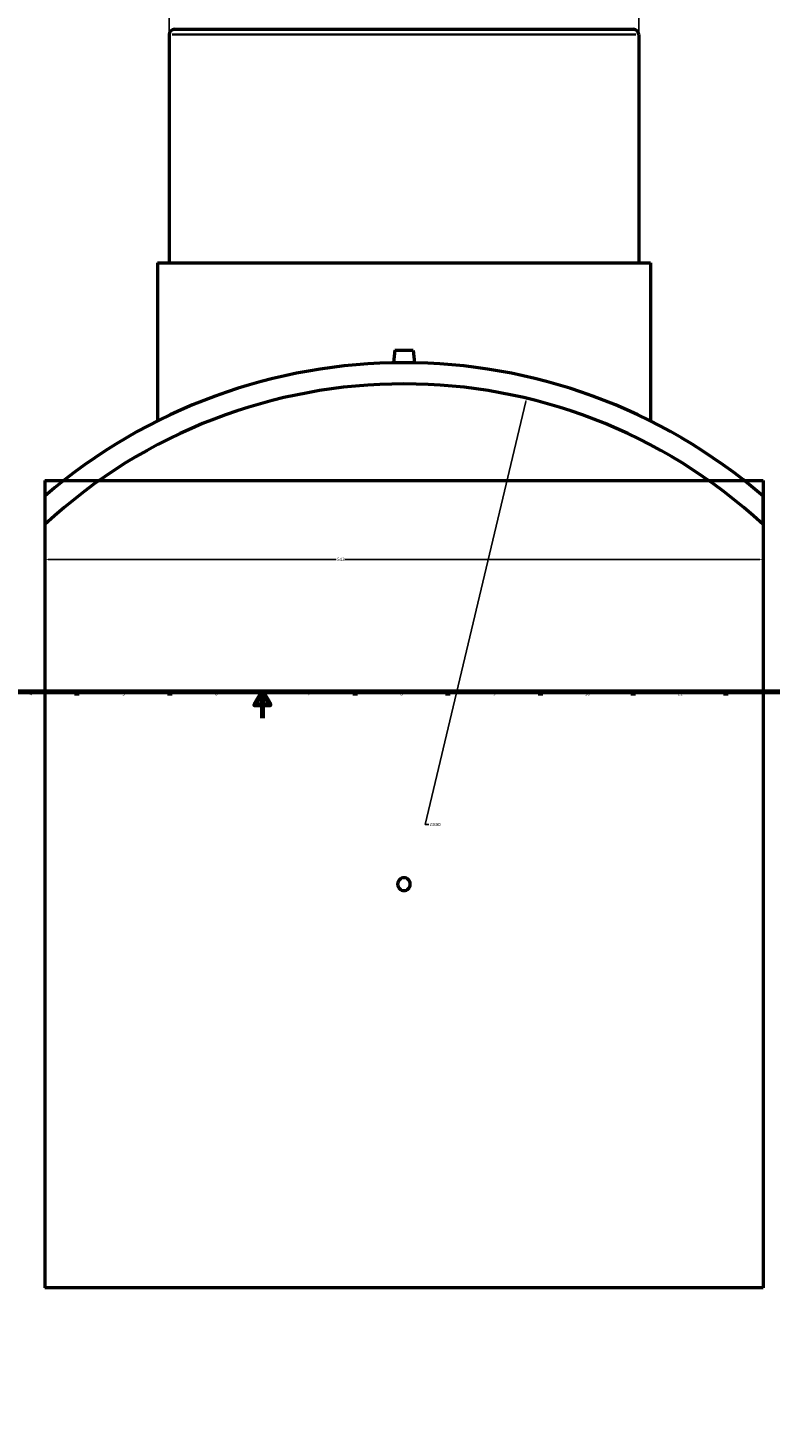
# Model space of a CAD drawing. Header units: millimetres. Extents: x -379 to 1600, y -536 to 1147.
# Tile 2 of 5: x 243 to 804, y -536 to 522. Entities that reach past the tile are written whole.
import ezdxf

# ---------------------------------------------------------------- set-up
doc = ezdxf.new("R2010")
doc.units = ezdxf.units.MM
for name, color, linetype, lineweight in [('Border (ANSI)', 7, 'Continuous', 70), ('Dimension (ANSI)', 7, 'Continuous', 25), ('Visible (ANSI)', 7, 'Continuous', 50), ('Visible Narrow (ANSI)', 7, 'Continuous', 35)]:
    doc.layers.add(name, color=color, linetype=linetype, lineweight=lineweight)
doc.styles.add('Note Text (ANSI)', font='tahoma.ttf')
doc.dimstyles.new('Default - mm (ANSI)', dxfattribs={"dimtxt": 2.4, "dimasz": 2.5, "dimexe": 3.175, "dimexo": 1.6002, "dimgap": 0.8, "dimtad": 0, "dimtoh": 1, "dimdec": 0, "dimrnd": 1e-08, "dimzin": 4, "dimdsep": 46, "dimtxsty": 'Note Text (ANSI)', "dimcen": 0.09, "dimdle": 10, "dimclrd": 256, "dimclre": 256, "dimclrt": 5, "dimadec": 1, "dimazin": 1, "dimtfac": 1.27, "dimtofl": 0, "dimtmove": 0, "dimatfit": 3, "dimfxl": 1, "dimtolj": 1, "dimtzin": 4, "dimlwd": -1, "dimlwe": -1, "dimarcsym": 0})

# ---------------------------------------------------------------- blocks, each defined once
blk = doc.blocks.new('Borders Default Border')
at = {"layer": 'Border (ANSI)'}
for p, q in [((280.3, 20), (280.3, 17.2)), ((350.4, 20), (350.4, 17.2)), ((490.6, 20), (490.6, 17.2)), ((560.7, 20), (560.7, 17.2)), ((630.8, 20), (630.8, 17.2)), ((700.8, 20), (700.8, 17.2)), ((770.9, 20), (770.9, 17.2))]:
    blk.add_line(p, q, dxfattribs=at)
at = {"layer": 'Border (ANSI)', "flags": 128}
for points in [[(20, 20), (20, 574), (821, 574), (821, 20), (20, 20)], [(420.5, 0), (420.5, 20), (414.7, 10), (426.3, 10), (420.5, 20)]]:
    blk.add_lwpolyline(points, dxfattribs=at)
at = {"layer": 'Border (ANSI)', "color": 5, "true_color": 0x0000ff, "char_height": 2.4, "attachment_point": 7, "style": 'Note Text (ANSI)'}
for s, insert in [('4', (244.5, 17.2)), ('5', (314.7, 17.1)), ('6', (384.7, 17.1)), ('7', (454.8, 17.2)), ('8', (524.8, 17.1)), ('9', (594.9, 17.2)), ('10', (664.3, 17.1)), ('11', (734.4, 17.2))]:
    blk.add_mtext(s, dxfattribs=dict(at, insert=insert))
blk = doc.blocks.new('*D7')
at = {"layer": 'Defpoints', "color": 0, "transparency": 16777216}
for p in [(256, 146.4), (799, 146.4), (799, 120)]:
    blk.add_point(p, dxfattribs=at)
at = {"layer": 'Dimension (ANSI)', "transparency": 16777216}
for p, q in [((256, 144.8), (256, 116.8)), ((799, 144.8), (799, 116.8)), ((258.5, 120), (476.2, 120)), ((796.5, 120), (482.8, 120))]:
    blk.add_line(p, q, dxfattribs=at)
for points in [[(258.5, 120.4), (258.5, 119.6), (256, 120)], [(796.5, 120.4), (796.5, 119.6), (799, 120)]]:
    blk.add_solid(points, dxfattribs=at)
at = {"layer": 'Dimension (ANSI)', "color": 5, "transparency": 16777216, "insert": (477, 121.2), "char_height": 2.4, "attachment_point": 1, "style": 'Note Text (ANSI)'}
blk.add_mtext('\\A1;543', dxfattribs=at)
blk = doc.blocks.new('*D8')
at = {"layer": 'Defpoints', "color": 0, "transparency": 16777216}
for p in [(705, 540.2), (350, 516.6), (705, 516.6)]:
    blk.add_point(p, dxfattribs=at)
at = {"layer": 'Dimension (ANSI)', "transparency": 16777216}
for p, q in [((350, 518.2), (350, 543.4)), ((352.5, 540.2), (436.7, 540.2)), ((702.5, 540.2), (443.4, 540.2)), ((705, 518.2), (705, 543.4))]:
    blk.add_line(p, q, dxfattribs=at)
for points in [[(352.5, 540.6), (352.5, 539.8), (350, 540.2)], [(702.5, 540.6), (702.5, 539.8), (705, 540.2)]]:
    blk.add_solid(points, dxfattribs=at)
at = {"layer": 'Dimension (ANSI)', "color": 5, "transparency": 16777216, "insert": (437.5, 541.5), "char_height": 2.4, "attachment_point": 1, "style": 'Note Text (ANSI)'}
blk.add_mtext('\\A1;355', dxfattribs=at)
blk = doc.blocks.new('*D9')
at = {"layer": 'Defpoints', "color": 0, "transparency": 16777216}
for p in [(620.2, 241.8), (434.9, -536.5)]:
    blk.add_point(p, dxfattribs=at)
at = {"layer": 'Dimension (ANSI)', "transparency": 16777216}
for p, q in [((543.5, -80.5), (619.6, 239.3)), ((546.2, -80.5), (543.5, -80.5))]:
    blk.add_line(p, q, dxfattribs=at)
blk.add_solid([(619.2, 239.4), (620, 239.2), (620.2, 241.8)], dxfattribs=at)
at = {"layer": 'Dimension (ANSI)', "color": 5, "transparency": 16777216, "insert": (547, -79.2), "char_height": 2.4, "attachment_point": 1, "style": 'Note Text (ANSI)'}
blk.add_mtext('\\A1;∅800', dxfattribs=at)

msp = doc.modelspace()

# ---------------------------------------------------------------- linework, layer by layer
at = {"layer": 'Visible (ANSI)'}
for p, q in [((354, 520.6), (701, 520.6)), ((350, 516.6), (350, 344.2)), ((705, 516.6), (705, 344.2)), ((341.2, 344.2), (713.9, 344.2)), ((341.2, 344.2), (341.2, 224.6)), ((713.9, 344.2), (713.9, 224.6)), ((520.5, 278.2), (519.7, 268.6)), ((520.5, 278.2), (534.5, 278.2)), ((534.5, 278.2), (535.4, 268.6)), ((256, 179.5), (799, 179.5)), ((256, 179.5), (256, -430.5)), ((799, 179.5), (799, -430.5)), ((256, 167.8), (256, 146.4)), ((799, 146.4), (799, 167.8)), ((799, -430.5), (256, -430.5))]:
    msp.add_line(p, q, dxfattribs=at)
for centre, radius, start, end in [((354, 516.6), 4, 90, 180), ((701, 516.6), 4, 0, 90), ((527.5, -147.4), 416, 49.2587, 130.7413), ((527.5, -147.4), 400, 47.254, 132.746)]:
    msp.add_arc(centre, radius, start, end, dxfattribs=at)
msp.add_ellipse((977.1, 376), major_axis=(-200, 346.4), ratio=0.57735, start_param=4.751728, end_param=6.243846, dxfattribs=at)
msp.add_open_spline([(532.3, -125.5), (532.3, -126.1), (532.2, -126.7), (531.7, -127.9), (531.4, -128.4), (530.5, -129.3), (530, -129.7), (528.8, -130.2), (528.1, -130.3), (526.9, -130.3), (526.3, -130.2), (525.1, -129.7), (524.6, -129.3), (523.7, -128.4), (523.3, -127.9), (522.9, -126.7), (522.7, -126.1), (522.7, -124.9), (522.9, -124.2), (523.3, -123), (523.7, -122.5), (524.6, -121.7), (525.1, -121.3), (526.3, -120.8), (526.9, -120.7), (528.1, -120.7), (528.8, -120.8), (530, -121.3), (530.5, -121.7), (531.4, -122.5), (531.7, -123), (532.2, -124.2), (532.3, -124.9), (532.3, -125.5)], degree=3, knots=[0, 0, 0, 0, 0.180811, 0.180811, 0.361623, 0.361623, 0.542434, 0.542434, 0.723246, 0.723246, 0.904057, 0.904057, 1.084869, 1.084869, 1.26568, 1.26568, 1.446492, 1.446492, 1.627303, 1.627303, 1.808115, 1.808115, 1.988926, 1.988926, 2.169738, 2.169738, 2.350549, 2.350549, 2.531361, 2.531361, 2.712172, 2.712172, 2.892984, 2.892984, 2.892984, 2.892984], dxfattribs=at)
at = {"layer": 'Visible Narrow (ANSI)'}
msp.add_line((702.8, 516.6), (352.2, 516.6), dxfattribs=at)

# ---------------------------------------------------------------- block references
msp.add_blockref('Borders Default Border', (0, 0))

# ---------------------------------------------------------------- dimensions: what is measured, and where the dimension line sits
at = {"layer": 'Dimension (ANSI)'}
for base, p1, p2, picture, middle in [((705, 540.2), (350, 516.6), (705, 516.6), '*D8', (440, 540.2)), ((799, 120), (256, 146.4), (799, 146.4), '*D7', (479.5, 120))]:
    dim = msp.add_linear_dim(base=base, p1=p1, p2=p2, angle=180, dimstyle='Default - mm (ANSI)', override={"dimgap": 0.8, "dimtoh": 0, "dimdec": 0, "dimtol": 0, "dimlim": 0, "dimtp": 0, "dimtm": 0, "dimtdec": 2, "dimatfit": 1}, dxfattribs=at)
    dim.commit()
    dim.dimension.update_dxf_attribs({"geometry": picture, "text_midpoint": middle, "dimtype": 160})
dim = msp.add_diameter_dim_2p(p1=(434.9, -536.5), p2=(620.2, 241.8), dimstyle='Default - mm (ANSI)', override={"dimgap": 0.8, "dimtih": 1, "dimdec": 0, "dimlfac": 1, "dimtol": 0, "dimlim": 0, "dimtp": 0, "dimtm": 0, "dimtdec": 2}, dxfattribs=at)
dim.commit()
dim.dimension.update_dxf_attribs({"geometry": '*D9', "text_midpoint": (550.9, -80.5), "dimtype": 163})

doc.saveas('drawing.dxf')
